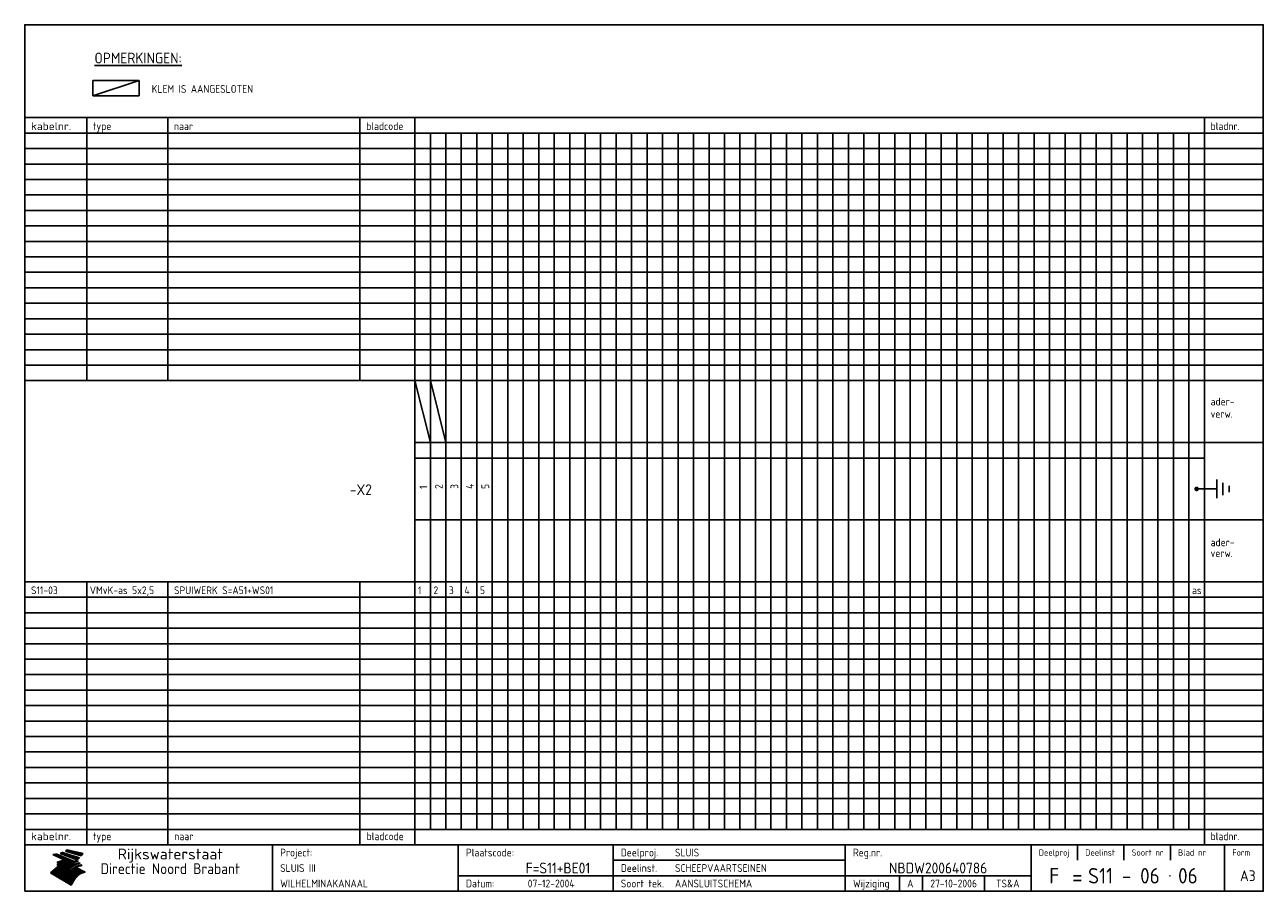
# Model space of a CAD drawing. Extents: x 10 to 410, y 10 to 290.
import ezdxf
from ezdxf.enums import TextEntityAlignment as Align

# ---------------------------------------------------------------- set-up
doc = ezdxf.new("R2010")
doc.units = 0
doc.header["$LTSCALE"] = 10
doc.header["$MEASUREMENT"] = 0
doc.layers.get('0').update_dxf_attribs({"linetype": 'CONTINUOUS'})
for name, color, linetype in [('0-25', 7, 'CONTINUOUS'), ('0-35', 2, 'CONTINUOUS'), ('0-50', 3, 'CONTINUOUS'), ('B-25', 7, 'CONTINUOUS'), ('B-35', 2, 'CONTINUOUS'), ('S-25', 7, 'CONTINUOUS')]:
    doc.layers.add(name, color=color, linetype=linetype)
doc.styles.add('ISO', font='iso.shx')
doc.styles.get("Standard").update_dxf_attribs({"font": 'iso.shx'})

# ---------------------------------------------------------------- blocks, each defined once
blk = doc.blocks.new('KADER-A3')
at = {"layer": '0-25'}
for p, q in [((410, 35), (10, 35)), ((410, 30), (10, 30)), ((350, 25), (350, 20)), ((365, 25), (365, 20)), ((380, 25), (380, 20)), ((200, 20), (275, 20)), ((150, 15), (335, 15)), ((292.5, 15), (292.5, 10)), ((300, 15), (300, 10)), ((320, 15), (320, 10))]:
    blk.add_line(p, q, dxfattribs=at)
at = {"layer": '0-25', "color": 7}
for p, q in [((19.1, 21.89), (25.12, 19)), ((19.1, 21.89), (25.12, 19)), ((19.17, 21.86), (20.7, 21.86)), ((19.29, 21.8), (20.83, 21.8)), ((19.4, 21.75), (20.96, 21.75)), ((19.52, 21.69), (21.09, 21.69)), ((19.64, 21.63), (21.22, 21.63)), ((19.74, 21.92), (20.56, 21.92)), ((19.75, 21.58), (21.36, 21.58)), ((19.87, 21.52), (21.49, 21.52)), ((19.99, 21.47), (21.62, 21.47)), ((20.11, 21.41), (21.75, 21.41)), ((20.22, 21.35), (21.88, 21.35)), ((20.25, 21.97), (20.43, 21.97)), ((20.34, 21.3), (22.02, 21.3)), ((20.38, 21.99), (26.02, 19.59)), ((20.38, 21.99), (26.02, 19.59)), ((20.46, 21.24), (22.15, 21.24)), ((20.57, 21.18), (22.28, 21.18)), ((20.69, 21.13), (22.41, 21.13)), ((20.81, 21.07), (22.55, 21.07)), ((20.92, 21.02), (22.68, 21.02)), ((21.04, 20.96), (22.81, 20.96)), ((21.16, 20.9), (22.94, 20.9)), ((21.27, 20.85), (23.07, 20.85)), ((21.39, 20.79), (23.21, 20.79)), ((21.47, 22.25), (26.83, 20.19)), ((21.47, 22.25), (26.83, 20.19)), ((21.49, 22.25), (23.07, 22.25)), ((21.51, 20.73), (23.34, 20.73)), ((21.6, 22.2), (23.25, 22.2)), ((21.63, 20.68), (23.47, 20.68)), ((21.65, 22.31), (22.89, 22.31)), ((21.74, 20.62), (23.6, 20.62)), ((21.75, 22.14), (23.42, 22.14)), ((21.8, 22.37), (22.71, 22.37)), ((21.86, 20.57), (23.73, 20.57)), ((21.9, 22.08), (23.6, 22.08)), ((21.94, 22.42), (22.53, 22.42)), ((21.98, 20.51), (23.87, 20.51)), ((22.04, 22.03), (23.78, 22.03)), ((22.06, 22.48), (22.36, 22.48)), ((22.09, 20.45), (24, 20.45)), ((22.18, 22.53), (27.65, 20.8)), ((22.18, 22.53), (27.65, 20.8)), ((22.19, 21.97), (23.96, 21.97)), ((22.21, 20.4), (24.13, 20.4)), ((22.33, 20.34), (24.26, 20.34)), ((22.34, 21.92), (24.13, 21.92)), ((22.37, 20), (23.08, 20)), ((22.44, 20.28), (24.4, 20.28)), ((22.48, 21.86), (24.31, 21.86)), ((22.49, 20.06), (23.04, 20.06)), ((22.56, 20.23), (24.53, 20.23)), ((22.61, 20.12), (22.93, 20.12)), ((22.63, 21.8), (24.49, 21.8)), ((22.68, 20.17), (24.66, 20.17)), ((22.71, 20.17), (22.82, 20.17)), ((23.11, 20.02), (22.77, 20.2)), ((23.11, 20.02), (22.77, 20.2)), ((22.78, 21.75), (24.67, 21.75)), ((22.79, 20.12), (24.79, 20.12)), ((22.91, 20.06), (24.92, 20.06)), ((22.92, 21.69), (24.85, 21.69)), ((23.03, 20), (25.06, 20)), ((23.07, 21.63), (25.02, 21.63)), ((23.14, 22.99), (28.22, 21.46)), ((23.14, 22.99), (28.22, 21.46)), ((23.15, 22.98), (25.33, 22.98)), ((23.22, 21.58), (25.2, 21.58)), ((23.23, 23.04), (25.09, 23.04)), ((23.32, 23.1), (24.84, 23.1)), ((23.34, 22.93), (25.57, 22.93)), ((23.36, 21.52), (25.38, 21.52)), ((23.4, 23.15), (24.6, 23.15)), ((23.49, 23.21), (24.36, 23.21)), ((23.51, 21.47), (25.56, 21.47)), ((23.52, 22.87), (25.81, 22.87)), ((23.57, 23.27), (24.12, 23.27)), ((23.64, 23.32), (23.87, 23.32)), ((23.66, 21.41), (25.74, 21.41)), ((23.7, 23.36), (28.82, 22.17)), ((23.7, 23.36), (28.82, 22.17)), ((23.71, 22.82), (26.06, 22.82)), ((23.8, 21.35), (25.91, 21.35)), ((23.9, 22.76), (26.3, 22.76)), ((23.95, 21.3), (26.09, 21.3)), ((24.09, 22.7), (26.54, 22.7)), ((24.09, 21.24), (26.27, 21.24)), ((24.24, 21.18), (26.45, 21.18)), ((24.27, 22.65), (26.78, 22.65)), ((24.39, 21.13), (26.62, 21.13)), ((24.46, 22.59), (27.03, 22.59)), ((24.53, 21.07), (26.8, 21.07)), ((24.65, 22.53), (27.27, 22.53)), ((24.68, 21.02), (26.98, 21.02)), ((24.83, 20.96), (27.16, 20.96)), ((24.84, 22.48), (27.51, 22.48)), ((24.97, 20.9), (27.34, 20.9)), ((25.02, 22.42), (27.75, 22.42)), ((25.12, 20.85), (27.51, 20.85)), ((25.21, 22.37), (28, 22.37)), ((25.27, 20.79), (27.63, 20.79)), ((25.4, 22.31), (28.24, 22.31)), ((25.41, 20.73), (27.57, 20.73)), ((25.56, 20.68), (27.51, 20.68)), ((25.58, 22.25), (28.48, 22.25)), ((25.71, 20.62), (27.44, 20.62)), ((25.77, 22.2), (28.72, 22.2)), ((25.85, 20.57), (27.37, 20.57)), ((25.96, 22.14), (28.79, 22.14)), ((26, 20.51), (27.29, 20.51)), ((26.15, 22.08), (28.75, 22.08)), ((26.15, 20.45), (27.22, 20.45)), ((26.29, 20.4), (27.14, 20.4)), ((26.33, 22.03), (28.71, 22.03)), ((26.44, 20.34), (27.06, 20.34)), ((26.52, 21.97), (28.66, 21.97)), ((26.59, 20.28), (26.97, 20.28)), ((26.71, 21.92), (28.62, 21.92)), ((26.73, 20.23), (26.89, 20.23)), ((26.9, 21.86), (28.57, 21.86)), ((27.08, 21.8), (28.52, 21.8)), ((27.27, 21.75), (28.48, 21.75)), ((27.46, 21.69), (28.43, 21.69)), ((27.65, 21.63), (28.38, 21.63)), ((27.83, 21.58), (28.33, 21.58)), ((28.02, 21.52), (28.28, 21.52)), ((28.21, 21.47), (28.22, 21.47)), ((20.58, 17.88), (18.3, 16)), ((20.58, 17.88), (18.3, 16)), ((24.94, 11.97), (18.3, 16)), ((24.94, 11.97), (18.3, 16)), ((18.31, 16.01), (20.96, 16.01)), ((18.38, 16.07), (21.46, 16.07)), ((18.45, 16.12), (21.88, 16.12)), ((18.52, 16.18), (22.15, 16.18)), ((18.59, 16.23), (22.38, 16.23)), ((18.65, 16.29), (22.58, 16.29)), ((18.72, 16.35), (22.75, 16.35)), ((18.79, 16.4), (22.91, 16.4)), ((18.86, 16.46), (20.6, 16.46)), ((18.93, 16.52), (20.6, 16.52)), ((18.99, 16.57), (20.6, 16.57)), ((19.06, 16.63), (20.6, 16.63)), ((19.13, 16.68), (20.6, 16.68)), ((19.2, 16.74), (20.6, 16.74)), ((19.27, 16.8), (20.6, 16.8)), ((19.33, 16.85), (21.07, 16.85)), ((19.4, 16.91), (21.55, 16.91)), ((19.47, 16.97), (21.88, 16.97)), ((19.54, 17.02), (22.13, 17.02)), ((19.61, 17.08), (22.34, 17.08)), ((19.67, 17.13), (20.6, 17.13)), ((19.74, 17.19), (20.6, 17.19)), ((19.81, 17.25), (20.6, 17.25)), ((19.88, 17.3), (20.6, 17.3)), ((19.95, 17.36), (20.6, 17.36)), ((20.01, 17.42), (20.6, 17.42)), ((20.08, 17.47), (20.93, 17.47)), ((20.15, 17.53), (21.26, 17.53)), ((20.22, 17.58), (21.51, 17.58)), ((20.29, 17.64), (21.72, 17.64)), ((20.35, 17.7), (21.9, 17.7)), ((20.42, 17.75), (22.07, 17.75)), ((20.49, 17.81), (22.22, 17.81)), ((20.56, 17.87), (22.36, 17.87)), ((20.6, 19.11), (20.58, 19.51)), ((20.6, 19.11), (20.58, 19.51)), ((20.58, 19.5), (22.09, 19.5)), ((20.58, 19.44), (21.95, 19.44)), ((20.59, 19.38), (21.79, 19.38)), ((20.59, 19.33), (21.62, 19.33)), ((20.59, 19.27), (21.42, 19.27)), ((20.6, 19.22), (21.2, 19.22)), ((20.6, 19.16), (20.93, 19.16)), ((20.6, 19.11), (20.69, 19.12)), ((20.6, 19.11), (20.69, 19.12)), ((20.6, 18.79), (20.77, 18.81)), ((20.6, 18.79), (20.77, 18.81)), ((20.6, 18.29), (20.6, 18.79)), ((20.6, 18.29), (20.6, 18.79)), ((20.6, 18.77), (22.46, 18.77)), ((20.6, 18.71), (22.33, 18.71)), ((20.6, 18.65), (22.19, 18.65)), ((20.6, 18.6), (22.04, 18.6)), ((20.6, 18.54), (21.87, 18.54)), ((20.6, 18.48), (21.68, 18.48)), ((20.6, 18.43), (21.46, 18.43)), ((20.6, 18.37), (21.21, 18.37)), ((20.6, 18.29), (20.88, 18.32)), ((20.6, 18.29), (20.88, 18.32)), ((20.6, 18.32), (20.87, 18.32)), ((20.6, 17.88), (20.86, 17.91)), ((20.6, 17.88), (20.86, 17.91)), ((20.6, 17.43), (20.97, 17.48)), ((20.6, 17.43), (20.97, 17.48)), ((20.6, 17.43), (20.6, 17.09)), ((20.6, 17.43), (20.6, 17.09)), ((20.6, 17.09), (21.26, 17.16)), ((20.6, 17.09), (21.26, 17.16)), ((20.6, 16.8), (21.37, 16.89)), ((20.6, 16.8), (21.37, 16.89)), ((20.6, 16.8), (20.6, 16.45)), ((20.6, 16.8), (20.6, 16.45)), ((20.6, 16.45), (21.56, 16.56)), ((20.6, 16.45), (21.56, 16.56)), ((20.6, 15.97), (21.67, 16.09)), ((20.6, 15.97), (21.67, 16.09)), ((20.7, 16.46), (23.06, 16.46)), ((20.9, 19.55), (22.23, 19.55)), ((20.9, 18.82), (22.59, 18.82)), ((20.98, 17.92), (22.5, 17.92)), ((21.02, 17.13), (22.53, 17.13)), ((21.19, 19.61), (22.35, 19.61)), ((21.2, 16.52), (23.2, 16.52)), ((21.32, 18.88), (22.71, 18.88)), ((21.32, 17.98), (22.62, 17.98)), ((21.42, 19.67), (22.47, 19.67)), ((21.47, 17.19), (22.7, 17.19)), ((21.59, 18.03), (22.74, 18.03)), ((21.61, 18.93), (22.82, 18.93)), ((21.62, 19.72), (22.59, 19.72)), ((21.72, 16.57), (23.32, 16.57)), ((21.77, 17.25), (22.85, 17.25)), ((21.8, 19.78), (22.69, 19.78)), ((21.8, 18.09), (22.85, 18.09)), ((21.84, 18.99), (22.92, 18.99)), ((21.96, 19.83), (22.79, 19.83)), ((21.99, 18.15), (22.95, 18.15)), ((22.01, 17.3), (22.99, 17.3)), ((22.03, 19.05), (23.03, 19.05)), ((22.1, 16.63), (23.44, 16.63)), ((22.11, 19.89), (22.89, 19.89)), ((22.16, 18.2), (23.05, 18.2)), ((22.21, 19.1), (23.12, 19.1)), ((22.21, 17.36), (23.12, 17.36)), ((22.24, 19.95), (22.99, 19.95)), ((22.31, 18.26), (23.15, 18.26)), ((22.36, 19.16), (23.22, 19.16)), ((22.38, 16.68), (23.56, 16.68)), ((22.39, 17.42), (23.24, 17.42)), ((22.45, 18.32), (23.24, 18.32)), ((22.51, 19.22), (23.3, 19.22)), ((22.56, 17.47), (23.36, 17.47)), ((22.59, 18.37), (23.33, 18.37)), ((22.6, 16.74), (23.66, 16.74)), ((22.64, 19.27), (23.39, 19.27)), ((22.71, 18.43), (23.42, 18.43)), ((22.71, 17.53), (23.47, 17.53)), ((22.77, 19.33), (23.47, 19.33)), ((22.79, 16.8), (23.77, 16.8)), ((22.83, 18.48), (23.5, 18.48)), ((22.84, 17.58), (23.57, 17.58)), ((22.89, 19.38), (23.55, 19.38)), ((22.94, 18.54), (23.58, 18.54)), ((22.96, 16.85), (23.86, 16.85)), ((22.97, 17.64), (23.67, 17.64)), ((23, 19.44), (23.63, 19.44)), ((23.04, 18.6), (23.66, 18.6)), ((23.1, 19.5), (23.72, 19.5)), ((23.1, 17.7), (23.77, 17.7)), ((23.12, 16.91), (23.96, 16.91)), ((23.14, 18.65), (23.74, 18.65)), ((23.15, 19.95), (25.19, 19.95)), ((23.21, 19.55), (23.8, 19.55)), ((23.21, 17.75), (23.86, 17.75)), ((23.21, 16.01), (28.9, 16.01)), ((23.24, 18.71), (23.82, 18.71)), ((23.26, 19.89), (25.32, 19.89)), ((23.26, 16.97), (24.05, 16.97)), ((23.3, 19.61), (23.88, 19.61)), ((23.32, 17.81), (23.95, 17.81)), ((23.33, 18.77), (23.91, 18.77)), ((23.37, 16.07), (29.08, 16.07)), ((23.38, 19.83), (25.45, 19.83)), ((23.39, 19.67), (23.81, 19.67)), ((23.39, 17.02), (24.14, 17.02)), ((23.42, 18.82), (23.99, 18.82)), ((23.42, 17.87), (24.03, 17.87)), ((23.45, 19.7), (23.58, 19.79)), ((23.45, 19.7), (23.58, 19.79)), ((23.48, 19.72), (23.7, 19.72)), ((23.5, 19.78), (25.58, 19.78)), ((23.51, 18.88), (24.07, 18.88)), ((23.51, 16.12), (29.27, 16.12)), ((23.52, 17.92), (24.11, 17.92)), ((23.52, 17.08), (24.22, 17.08)), ((23.54, 18.9), (24.3, 19.42)), ((23.54, 18.9), (24.3, 19.42)), ((23.56, 19.78), (23.59, 19.78)), ((23.56, 19.39), (23.9, 19.62)), ((23.56, 19.39), (23.9, 19.62)), ((23.58, 19.79), (23.9, 19.62)), ((23.58, 19.79), (23.9, 19.62)), ((23.59, 18.93), (24.15, 18.93)), ((23.61, 19.72), (25.72, 19.72)), ((23.62, 17.98), (24.2, 17.98)), ((23.63, 17.13), (24.3, 17.13)), ((23.65, 18.59), (24.62, 19.25)), ((23.65, 18.59), (24.62, 19.25)), ((29.41, 16.17), (23.65, 16.17)), ((23.67, 18.99), (24.23, 18.99)), ((23.71, 18.03), (24.28, 18.03)), ((23.73, 19.67), (25.85, 19.67)), ((23.75, 19.05), (24.32, 19.05)), ((23.75, 17.19), (24.38, 17.19)), ((23.77, 16.23), (29.47, 16.23)), ((23.79, 18.09), (24.36, 18.09)), ((23.83, 19.1), (24.4, 19.1)), ((23.85, 19.61), (25.98, 19.61)), ((23.85, 17.25), (24.46, 17.25)), ((23.88, 18.15), (24.44, 18.15)), ((23.89, 16.29), (29.36, 16.29)), ((23.92, 19.16), (24.48, 19.16)), ((23.94, 18.19), (25.23, 19.07)), ((23.94, 18.19), (25.23, 19.07)), ((23.95, 17.3), (24.55, 17.3)), ((23.96, 19.55), (25.96, 19.55)), ((23.96, 18.2), (24.53, 18.2)), ((24, 19.22), (24.56, 19.22)), ((24, 16.35), (29.24, 16.35)), ((24.04, 18.26), (24.61, 18.26)), ((24.05, 17.36), (24.63, 17.36)), ((24.06, 17.88), (25.34, 18.76)), ((24.06, 17.88), (25.34, 18.76)), ((24.08, 19.5), (25.88, 19.5)), ((24.08, 19.27), (24.58, 19.27)), ((24.11, 16.4), (29.13, 16.4)), ((24.13, 18.32), (24.69, 18.32)), ((24.14, 17.42), (24.71, 17.42)), ((24.16, 19.33), (24.47, 19.33)), ((24.2, 19.44), (25.79, 19.44)), ((24.21, 18.37), (24.77, 18.37)), ((24.21, 16.46), (29.02, 16.46)), ((24.23, 17.47), (24.79, 17.47)), ((24.24, 17.48), (25.52, 18.36)), ((24.24, 17.48), (25.52, 18.36)), ((24.25, 19.38), (24.36, 19.38)), ((24.29, 18.43), (24.85, 18.43)), ((24.3, 19.42), (24.62, 19.25)), ((24.3, 19.42), (24.62, 19.25)), ((24.31, 19.38), (25.71, 19.38)), ((24.31, 17.53), (24.87, 17.53)), ((24.31, 16.52), (28.91, 16.52)), ((24.35, 17.17), (25.64, 18.05)), ((24.35, 17.17), (25.64, 18.05)), ((24.37, 18.48), (24.94, 18.48)), ((24.39, 17.58), (24.96, 17.58)), ((24.4, 16.57), (28.79, 16.57)), ((24.43, 19.33), (25.62, 19.33)), ((24.45, 18.54), (25.02, 18.54)), ((24.47, 17.64), (25.04, 17.64)), ((24.49, 16.63), (28.68, 16.63)), ((24.54, 18.6), (25.1, 18.6)), ((24.55, 19.27), (25.54, 19.27)), ((24.56, 17.7), (25.12, 17.7)), ((24.57, 16.68), (28.57, 16.68)), ((24.62, 18.65), (25.18, 18.65)), ((24.63, 16.72), (25.91, 17.6)), ((24.63, 16.72), (25.91, 17.6)), ((24.64, 17.75), (25.2, 17.75)), ((24.66, 16.74), (28.45, 16.74)), ((24.67, 19.22), (25.45, 19.22)), ((24.7, 18.71), (25.27, 18.71)), ((24.72, 17.81), (25.29, 17.81)), ((24.74, 16.8), (28.34, 16.8)), ((24.78, 19.16), (25.37, 19.16)), ((24.78, 18.77), (25.34, 18.77)), ((24.8, 17.87), (25.37, 17.87)), ((24.82, 16.85), (28.23, 16.85)), ((24.87, 18.82), (25.4, 18.82)), ((24.89, 17.92), (25.45, 17.92)), ((24.9, 19.1), (25.28, 19.1)), ((24.9, 16.91), (28.11, 16.91)), ((24.95, 18.88), (25.45, 18.88)), ((24.97, 17.98), (25.53, 17.98)), ((24.99, 16.97), (28, 16.97)), ((25.02, 19.05), (25.2, 19.05)), ((25.03, 18.93), (25.51, 18.93)), ((25.05, 18.03), (25.61, 18.03)), ((25.07, 17.02), (27.89, 17.02)), ((25.11, 18.99), (25.57, 18.99)), ((26.02, 19.59), (25.12, 19)), ((26.02, 19.59), (25.12, 19)), ((25.13, 18.09), (25.68, 18.09)), ((25.15, 17.08), (27.77, 17.08)), ((25.19, 19.05), (25.63, 19.05)), ((25.21, 18.15), (25.75, 18.15)), ((25.23, 17.13), (27.66, 17.13)), ((25.26, 19.1), (25.7, 19.1)), ((25.3, 18.2), (25.82, 18.2)), ((25.31, 17.19), (27.55, 17.19)), ((25.33, 19.16), (25.77, 19.16)), ((25.38, 18.26), (25.89, 18.26)), ((25.39, 19.22), (25.85, 19.22)), ((25.4, 17.25), (27.43, 17.25)), ((25.46, 18.32), (25.97, 18.32)), ((25.47, 19.27), (25.93, 19.27)), ((25.48, 17.3), (27.32, 17.3)), ((25.54, 19.33), (26.03, 19.33)), ((25.54, 18.37), (26.06, 18.37)), ((25.56, 17.36), (27.21, 17.36)), ((25.62, 18.43), (26.14, 18.43)), ((25.63, 19.38), (26.13, 19.38)), ((25.64, 17.42), (27.1, 17.42)), ((25.7, 18.48), (26.24, 18.48)), ((25.72, 19.44), (26.24, 19.44)), ((25.73, 17.47), (26.98, 17.47)), ((25.79, 18.54), (26.34, 18.54)), ((25.81, 17.53), (26.87, 17.53)), ((25.82, 19.5), (26.36, 19.5)), ((25.89, 18.6), (26.46, 18.6)), ((25.89, 17.58), (26.76, 17.58)), ((25.93, 19.55), (26.53, 19.55)), ((25.96, 17.64), (26.64, 17.64)), ((25.99, 18.65), (26.58, 18.65)), ((26.04, 17.7), (26.59, 17.7)), ((26.06, 19.61), (26.85, 19.61)), ((26.1, 18.71), (26.72, 18.71)), ((26.12, 17.75), (26.67, 17.75)), ((26.2, 17.81), (26.76, 17.81)), ((26.21, 19.67), (27.23, 19.67)), ((26.23, 18.77), (26.89, 18.77)), ((26.29, 17.87), (26.86, 17.87)), ((26.37, 18.82), (27.09, 18.82)), ((26.39, 17.92), (26.97, 17.92)), ((26.44, 19.72), (27.18, 19.72)), ((26.49, 17.98), (27.09, 17.98)), ((26.53, 18.88), (27.34, 18.88)), ((26.56, 17.68), (29.54, 16.2)), ((26.56, 17.68), (29.54, 16.2)), ((26.6, 18.03), (27.22, 18.03)), ((26.72, 18.09), (27.38, 18.09)), ((26.73, 18.93), (27.66, 18.93)), ((26.85, 18.15), (27.56, 18.15)), ((26.99, 18.99), (27.9, 18.99)), ((27, 18.2), (27.8, 18.2)), ((27.13, 19.78), (27.25, 19.64)), ((27.13, 19.78), (27.25, 19.64)), ((27.18, 18.26), (28.13, 18.26)), ((27.26, 19.05), (27.84, 19.05)), ((27.39, 18.32), (28.47, 18.32)), ((27.7, 18.37), (28.49, 18.37)), ((27.78, 19.1), (27.93, 18.96)), ((27.78, 19.1), (27.93, 18.96)), ((28, 18.43), (28.44, 18.43)), ((28.29, 15.83), (29.54, 16.2)), ((28.29, 15.83), (29.54, 16.2)), ((28.39, 18.48), (28.54, 18.32)), ((28.39, 18.48), (28.54, 18.32)), ((29.54, 16.2), (29.45, 16.17)), ((29.54, 16.2), (29.45, 16.17)), ((29.46, 16.18), (29.47, 16.18)), ((18.38, 15.95), (20.6, 15.95)), ((18.47, 15.9), (20.6, 15.9)), ((18.57, 15.84), (20.6, 15.84)), ((18.66, 15.78), (20.6, 15.78)), ((18.75, 15.73), (20.6, 15.73)), ((18.85, 15.67), (20.6, 15.67)), ((18.94, 15.62), (20.6, 15.62)), ((19.03, 15.56), (27.83, 15.56)), ((19.12, 15.5), (27.75, 15.5)), ((19.22, 15.45), (27.66, 15.45)), ((19.31, 15.39), (27.58, 15.39)), ((19.4, 15.33), (27.5, 15.33)), ((19.49, 15.28), (27.43, 15.28)), ((19.59, 15.22), (27.36, 15.22)), ((19.68, 15.17), (27.29, 15.17)), ((19.77, 15.11), (27.22, 15.11)), ((19.86, 15.05), (27.15, 15.05)), ((19.96, 15), (27.09, 15)), ((20.05, 14.94), (27.02, 14.94)), ((20.14, 14.88), (26.96, 14.88)), ((20.24, 14.83), (26.9, 14.83)), ((20.33, 14.77), (26.84, 14.77)), ((20.42, 14.72), (26.79, 14.72)), ((20.51, 14.66), (26.73, 14.66)), ((20.6, 15.97), (20.6, 15.58)), ((20.6, 15.97), (20.6, 15.58)), ((20.6, 15.58), (21.95, 15.73)), ((20.6, 15.58), (21.95, 15.73)), ((20.61, 14.6), (26.68, 14.6)), ((20.7, 14.55), (26.62, 14.55)), ((20.79, 14.49), (26.57, 14.49)), ((20.88, 14.43), (26.52, 14.43)), ((20.94, 15.62), (27.92, 15.62)), ((20.98, 14.38), (26.47, 14.38)), ((21.07, 14.32), (26.42, 14.32)), ((21.16, 14.27), (26.38, 14.27)), ((21.25, 14.21), (26.33, 14.21)), ((21.35, 14.15), (26.29, 14.15)), ((21.44, 14.1), (26.24, 14.1)), ((21.45, 15.67), (28.01, 15.67)), ((21.53, 14.04), (26.2, 14.04)), ((21.63, 13.98), (26.16, 13.98)), ((21.72, 13.93), (26.12, 13.93)), ((21.81, 13.87), (26.08, 13.87)), ((21.9, 13.82), (26.04, 13.82)), ((21.96, 15.73), (28.11, 15.73)), ((22, 13.76), (26, 13.76)), ((22.09, 13.7), (25.96, 13.7)), ((22.18, 13.65), (25.93, 13.65)), ((22.27, 13.59), (25.89, 13.59)), ((22.34, 15.78), (28.21, 15.78)), ((22.37, 13.53), (25.86, 13.53)), ((22.46, 13.48), (25.82, 13.48)), ((22.55, 13.42), (25.79, 13.42)), ((22.62, 15.84), (28.33, 15.84)), ((22.65, 13.37), (25.76, 13.37)), ((22.74, 13.31), (25.73, 13.31)), ((22.83, 13.25), (25.69, 13.25)), ((22.84, 15.9), (28.52, 15.9)), ((22.92, 13.2), (25.66, 13.2)), ((23.02, 13.14), (25.63, 13.14)), ((23.04, 15.95), (28.71, 15.95)), ((23.11, 13.08), (25.59, 13.08)), ((23.2, 13.03), (25.56, 13.03)), ((23.29, 12.97), (25.53, 12.97)), ((23.39, 12.92), (25.5, 12.92)), ((23.48, 12.86), (25.46, 12.86)), ((23.57, 12.8), (25.43, 12.8)), ((23.66, 12.75), (25.4, 12.75)), ((23.76, 12.69), (25.36, 12.69)), ((23.85, 12.63), (25.33, 12.63)), ((23.94, 12.58), (25.3, 12.58)), ((24.04, 12.52), (25.26, 12.52)), ((24.13, 12.47), (25.23, 12.47)), ((24.22, 12.41), (25.2, 12.41)), ((24.31, 12.35), (25.17, 12.35)), ((24.41, 12.3), (25.13, 12.3)), ((24.5, 12.24), (25.1, 12.24)), ((24.59, 12.18), (25.07, 12.18)), ((24.68, 12.13), (25.03, 12.13)), ((24.78, 12.07), (25, 12.07)), ((24.87, 12.02), (24.97, 12.02)), ((24.94, 11.97), (25.81, 13.45)), ((24.94, 11.97), (25.81, 13.45))]:
    blk.add_line(p, q, dxfattribs=at)
for centre, radius, start, end in [((19.15, 29.7), 7.8, 269.6055, 279.0886), ((19.15, 29.7), 7.8, 269.6055, 279.0886), ((19.93, 25.38), 5.91, 276.3402, 298.7463), ((19.93, 25.38), 5.91, 276.3402, 298.7463), ((19.84, 25.09), 6.03, 278.129, 302.868), ((19.84, 25.09), 6.03, 278.129, 302.868), ((19.84, 27.26), 5.27, 288.0217, 296.3084), ((19.84, 27.26), 5.27, 288.0217, 296.3084), ((20.49, 27.56), 5.28, 300.0654, 307.393), ((20.49, 27.56), 5.28, 300.0654, 307.393), ((24.11, 24.7), 5.26, 301.1147, 312.2814), ((24.11, 24.7), 5.26, 301.1147, 312.2814), ((21.95, 27.32), 8.59, 316.9248, 323.1399), ((21.95, 27.32), 8.59, 316.9248, 323.1399), ((20.21, 23.78), 5.91, 273.6149, 304.3803), ((20.21, 23.78), 5.91, 273.6149, 304.3803), ((20.35, 24.56), 5.76, 274.164, 302.5474), ((20.35, 24.56), 5.76, 274.164, 302.5474), ((20.05, 24.28), 6.02, 277.9472, 305.7139), ((20.05, 24.28), 6.02, 277.9472, 305.7139), ((20.04, 23.49), 6.09, 278.8115, 306.4242), ((20.04, 23.49), 6.09, 278.8115, 306.4242), ((20.53, 23.07), 5.96, 277.0519, 304.973), ((20.53, 23.07), 5.96, 277.0519, 304.973), ((20.72, 22.76), 5.91, 276.3402, 304.3803), ((20.72, 22.76), 5.91, 276.3402, 304.3803), ((21.06, 22.34), 5.81, 274.9043, 303.1745), ((21.06, 22.34), 5.81, 274.9043, 303.1745), ((20.82, 22.06), 6.04, 278.1111, 305.8489), ((20.82, 22.06), 6.04, 278.1111, 305.8489), ((21.3, 21.6), 5.91, 276.3402, 304.3803), ((21.3, 21.6), 5.91, 276.3402, 304.3803), ((27.05, 17.17), 2.63, 107.4286, 133.7799), ((27.05, 17.17), 2.63, 107.4286, 133.7799), ((27.45, 16.91), 2.81, 110.4143, 138.7411), ((27.45, 16.91), 2.81, 110.4143, 138.7411), ((27.57, 15.64), 3.4, 98.1566, 126.9045), ((27.57, 15.64), 3.4, 98.1566, 126.9045), ((27.91, 15.54), 3.39, 100.5835, 132.088), ((27.91, 15.54), 3.39, 100.5835, 132.088), ((28.21, 14.74), 3.67, 95.7581, 128.7216), ((28.21, 14.74), 3.67, 95.7581, 128.7216), ((27.01, 16.84), 2.93, 87.7348, 104.8316), ((27.01, 16.84), 2.93, 87.7348, 104.8316), ((27.37, 15.71), 3.93, 91.7838, 103.2817), ((27.37, 15.71), 3.93, 91.7838, 103.2817), ((28.4, 15.05), 3.21, 96.3886, 125.0052), ((28.4, 15.05), 3.21, 96.3886, 125.0052), ((27.82, 16.31), 2.8, 90.634, 105.1984), ((27.82, 16.31), 2.8, 90.634, 105.1984), ((28.19, 15.04), 3.93, 93.8342, 103.2817), ((28.19, 15.04), 3.93, 93.8342, 103.2817), ((28.58, 15.69), 2.8, 93.8141, 105.1984), ((28.58, 15.69), 2.8, 93.8141, 105.1984), ((28.95, 14.41), 3.93, 96.0135, 103.2817), ((28.95, 14.41), 3.93, 96.0135, 103.2817), ((31.24, 10.26), 6.3, 117.9568, 149.6251), ((31.24, 10.26), 6.3, 117.9568, 149.6251)]:
    blk.add_arc(centre, radius, start, end, dxfattribs=at)
at = {"layer": '0-35'}
for p, q in [((90, 25), (90, 10)), ((150, 25), (150, 10)), ((200, 25), (200, 10)), ((275, 25), (275, 10)), ((335, 25), (335, 10)), ((397.5, 25), (397.5, 10))]:
    blk.add_line(p, q, dxfattribs=at)
at = {"layer": '0-50'}
for p, q in [((10, 25), (410, 25)), ((348.75, 15), (351.25, 15)), ((348.75, 13.5), (351.25, 13.5))]:
    blk.add_line(p, q, dxfattribs=at)
blk.add_lwpolyline([(10, 10), (410, 10), (410, 290), (10, 290)], close=True, dxfattribs=at)
at = {"layer": '0-50', "const_width": 0.25}
blk.add_lwpolyline([(379.75, 15, 1), (380, 15, 1)], format="xyb", close=True, dxfattribs=at)
at = {"layer": '0-25', "style": 'ISO'}
for s, height, p in [('Project:', 2.5, (92.5, 22.5)), ('Plaatscode:', 2.5, (152.5, 22.5)), ('Deelproj.', 2.5, (202.5, 22.5)), ('Reg.nr.', 2.5, (277.5, 22.5)), ('Deelproj', 2, (337.5, 22.5)), ('Deelinst', 2, (352.5, 22.5)), ('Soort nr', 2, (367.5, 22.5)), ('Blad nr', 2, (382.5, 22.5)), ('Form', 2, (400, 22.5)), ('Deelinst.', 2.5, (202.5, 17.5)), ('Datum:', 2.5, (152.5, 12.5)), ('Soort tek.', 2.5, (202.5, 12.5)), ('Wijziging', 2.5, (277.5, 12.5))]:
    blk.add_text(s, height=height, dxfattribs=at).set_placement(p, align=Align.MIDDLE_LEFT)
for tag, p in [('N', (220, 22.5)), ('B', (92.5, 17.5)), ('P', (220, 17.5)), ('C', (92.5, 12.5)), ('U', (220, 12.5)), ('REV', (295, 12.5))]:
    blk.add_attdef(tag, text='', height=2.5, dxfattribs=at).set_placement(p, align=Align.MIDDLE_LEFT)
for tag, p in [('W', (180, 12.5)), ('Z', (310, 12.5)), ('Y', (327.5, 12.5))]:
    blk.add_attdef(tag, text='', height=2.5, dxfattribs=at).set_placement(p, align=Align.MIDDLE)
at = {"layer": '0-35', "style": 'ISO', "width": 1.00614}
blk.add_text('Rijkswaterstaat', height=3.5, dxfattribs=at).set_placement((40, 20.28), (74, 20.28), align=Align.FIT)
at = {"layer": '0-35', "color": 2, "style": 'ISO', "width": 0.948867}
blk.add_text('Directie Noord Brabant', height=3.5, dxfattribs=at).set_placement((34.5, 15.53), (79.5, 15.53), align=Align.FIT)
at = {"layer": '0-35', "style": 'ISO'}
for tag, p in [('X', (178.5, 17.5)), ('FORM', (402.5, 15))]:
    blk.add_attdef(tag, text='', height=3.5, dxfattribs=at).set_placement(p, align=Align.MIDDLE_LEFT)
blk.add_attdef('RNR', text='', height=3.5, dxfattribs=at).set_placement((305, 17.5), align=Align.MIDDLE)
at = {"layer": '0-50', "style": 'ISO'}
for tag, p in [('M', (342.5, 15)), ('O', (365, 15))]:
    blk.add_attdef(tag, text='', height=5, dxfattribs=at).set_placement(p, align=Align.MIDDLE)
blk.add_attdef('Q', text='', height=5, dxfattribs=at).set_placement((382.5, 15), align=Align.MIDDLE_LEFT)

msp = doc.modelspace()

# ---------------------------------------------------------------- linework, layer by layer
at = {"layer": '0-25'}
for p, q in [((10, 260), (410, 260)), ((10, 255), (410, 255)), ((141, 255), (141, 175)), ((146, 255), (146, 175)), ((151, 255), (151, 175)), ((156, 255), (156, 175)), ((161, 255), (161, 30)), ((166, 255), (166, 175)), ((171, 255), (171, 175)), ((176, 255), (176, 175)), ((181, 255), (181, 175)), ((186, 255), (186, 30)), ((191, 255), (191, 175)), ((196, 255), (196, 175)), ((201, 255), (201, 175)), ((206, 255), (206, 175)), ((211, 255), (211, 30)), ((216, 255), (216, 175)), ((221, 255), (221, 175)), ((226, 255), (226, 175)), ((231, 255), (231, 175)), ((236, 255), (236, 30)), ((241, 255), (241, 175)), ((246, 255), (246, 175)), ((251, 255), (251, 175)), ((256, 255), (256, 175)), ((261, 255), (261, 30)), ((266, 255), (266, 175)), ((271, 255), (271, 175)), ((276, 255), (276, 175)), ((281, 255), (281, 175)), ((286, 255), (286, 30)), ((291, 255), (291, 175)), ((296, 255), (296, 175)), ((301, 255), (301, 175)), ((306, 255), (306, 175)), ((311, 255), (311, 30)), ((316, 255), (316, 175)), ((321, 255), (321, 175)), ((326, 255), (326, 175)), ((331, 255), (331, 175)), ((336, 255), (336, 30)), ((341, 255), (341, 175)), ((346, 255), (346, 175)), ((351, 255), (351, 175)), ((356, 255), (356, 175)), ((361, 255), (361, 30)), ((366, 255), (366, 175)), ((371, 255), (371, 175)), ((376, 255), (376, 175)), ((381, 255), (381, 175)), ((386, 255), (386, 30)), ((10, 250), (410, 250)), ((10, 245), (410, 245)), ((10, 240), (410, 240)), ((10, 235), (410, 235)), ((10, 230), (410, 230)), ((10, 225), (410, 225)), ((10, 220), (410, 220)), ((10, 215), (410, 215)), ((10, 210), (410, 210)), ((10, 205), (410, 205)), ((10, 200), (410, 200)), ((10, 195), (410, 195)), ((10, 190), (410, 190)), ((10, 185), (410, 185)), ((10, 180), (410, 180)), ((10, 175), (410, 175)), ((141, 175), (141, 110)), ((146, 175), (146, 110)), ((151, 175), (151, 110)), ((156, 175), (156, 110)), ((166, 175), (166, 110)), ((171, 175), (171, 110)), ((176, 175), (176, 110)), ((181, 175), (181, 110)), ((191, 175), (191, 110)), ((196, 175), (196, 110)), ((201, 175), (201, 110)), ((206, 175), (206, 110)), ((216, 175), (216, 110)), ((221, 175), (221, 110)), ((226, 175), (226, 110)), ((231, 175), (231, 110)), ((241, 175), (241, 110)), ((246, 175), (246, 110)), ((251, 175), (251, 110)), ((256, 175), (256, 110)), ((266, 175), (266, 110)), ((271, 175), (271, 110)), ((276, 175), (276, 110)), ((281, 175), (281, 110)), ((291, 175), (291, 110)), ((296, 175), (296, 110)), ((301, 175), (301, 110)), ((306, 175), (306, 110)), ((316, 175), (316, 110)), ((321, 175), (321, 110)), ((326, 175), (326, 110)), ((331, 175), (331, 110)), ((341, 175), (341, 110)), ((346, 175), (346, 110)), ((351, 175), (351, 110)), ((356, 175), (356, 110)), ((366, 175), (366, 110)), ((371, 175), (371, 110)), ((376, 175), (376, 110)), ((381, 175), (381, 110)), ((389, 140), (395, 140)), ((395, 143), (395, 137)), ((397, 142), (397, 138)), ((399, 141), (399, 139)), ((10, 110), (410, 110)), ((141, 110), (141, 30)), ((146, 110), (146, 30)), ((151, 110), (151, 30)), ((156, 110), (156, 30)), ((166, 110), (166, 30)), ((171, 110), (171, 30)), ((176, 110), (176, 30)), ((181, 110), (181, 30)), ((191, 110), (191, 30)), ((196, 110), (196, 30)), ((201, 110), (201, 30)), ((206, 110), (206, 30)), ((216, 110), (216, 30)), ((221, 110), (221, 30)), ((226, 110), (226, 30)), ((231, 110), (231, 30)), ((241, 110), (241, 30)), ((246, 110), (246, 30)), ((251, 110), (251, 30)), ((256, 110), (256, 30)), ((266, 110), (266, 30)), ((271, 110), (271, 30)), ((276, 110), (276, 30)), ((281, 110), (281, 30)), ((291, 110), (291, 30)), ((296, 110), (296, 30)), ((301, 110), (301, 30)), ((306, 110), (306, 30)), ((316, 110), (316, 30)), ((321, 110), (321, 30)), ((326, 110), (326, 30)), ((331, 110), (331, 30)), ((341, 110), (341, 30)), ((346, 110), (346, 30)), ((351, 110), (351, 30)), ((356, 110), (356, 30)), ((366, 110), (366, 30)), ((371, 110), (371, 30)), ((376, 110), (376, 30)), ((381, 110), (381, 30)), ((10, 105), (410, 105)), ((10, 100), (410, 100)), ((10, 95), (410, 95)), ((10, 90), (410, 90)), ((10, 85), (410, 85)), ((10, 80), (410, 80)), ((10, 75), (410, 75)), ((10, 70), (410, 70)), ((10, 65), (410, 65)), ((10, 60), (410, 60)), ((10, 55), (410, 55)), ((10, 50), (410, 50)), ((10, 45), (410, 45)), ((10, 40), (410, 40)), ((10, 35), (410, 35)), ((10, 30), (410, 30)), ((10, 30), (410, 30))]:
    msp.add_line(p, q, dxfattribs=at)
at = {"layer": '0-25', "const_width": 0.75}
msp.add_lwpolyline([(388.12, 140, 1), (388.88, 140, 1)], format="xyb", close=True, dxfattribs=at)
at = {"layer": '0-35'}
for p, q in [((32, 272), (32, 267)), ((47, 272), (32, 272)), ((32, 267), (47, 272)), ((47, 267), (47, 272)), ((32, 267), (47, 267)), ((30, 260), (30, 175)), ((56.21, 260), (56.21, 175)), ((118.27, 260), (118.27, 175)), ((136, 260), (136, 25)), ((391, 260), (391, 25)), ((136, 155), (410, 155)), ((136, 130), (410, 130)), ((30, 110), (30, 25)), ((56.21, 110), (56.21, 25)), ((118.27, 110), (118.27, 25))]:
    msp.add_line(p, q, dxfattribs=at)
at = {"layer": 'S-25'}
for p, q in [((141, 155), (136, 175)), ((146, 155), (141, 175)), ((136, 150), (391, 150))]:
    msp.add_line(p, q, dxfattribs=at)

# ---------------------------------------------------------------- block references
ref = msp.add_blockref('KADER-A3', (0, 0))
ref.add_attrib('B', 'SLUIS III', dxfattribs={"layer": '0-25', "height": 2.5, "style": 'ISO'}).set_placement((92.5, 17.5), align=Align.MIDDLE_LEFT)
ref.add_attrib('C', 'WILHELMINAKANAAL', dxfattribs={"layer": '0-25', "height": 2.5, "style": 'ISO'}).set_placement((92.5, 12.5), align=Align.MIDDLE_LEFT)
ref.add_attrib('N', 'SLUIS', dxfattribs={"layer": '0-25', "height": 2.5, "style": 'ISO'}).set_placement((220, 22.5), align=Align.MIDDLE_LEFT)
ref.add_attrib('P', 'SCHEEPVAARTSEINEN', dxfattribs={"layer": '0-25', "height": 2.5, "style": 'ISO'}).set_placement((220, 17.5), align=Align.MIDDLE_LEFT)
ref.add_attrib('U', 'AANSLUITSCHEMA', dxfattribs={"layer": '0-25', "height": 2.5, "style": 'ISO'}).set_placement((220, 12.5), align=Align.MIDDLE_LEFT)
ref.add_attrib('M', 'F', dxfattribs={"layer": '0-50', "height": 5, "style": 'ISO'}).set_placement((342.5, 15), align=Align.MIDDLE)
ref.add_attrib('O', 'S11 - 06', dxfattribs={"layer": '0-50', "height": 5, "style": 'ISO'}).set_placement((365, 15), align=Align.MIDDLE)
ref.add_attrib('Q', '06', dxfattribs={"layer": '0-50', "height": 5, "style": 'ISO'}).set_placement((382.5, 15), align=Align.MIDDLE_LEFT)
ref.add_attrib('X', 'F=S11+BE01', dxfattribs={"layer": '0-35', "height": 3.5, "style": 'ISO'}).set_placement((171.81, 17.5), align=Align.MIDDLE_LEFT)
ref.add_attrib('RNR', 'NBDW200640786', dxfattribs={"layer": '0-35', "height": 3.5, "style": 'ISO'}).set_placement((305, 17.5), align=Align.MIDDLE)
ref.add_attrib('W', '07-12-2004', dxfattribs={"layer": '0-25', "height": 2.5, "style": 'ISO'}).set_placement((180, 12.5), align=Align.MIDDLE)
ref.add_attrib('FORM', 'A3', dxfattribs={"layer": '0-35', "height": 3.5, "style": 'ISO'}).set_placement((402.5, 15), align=Align.MIDDLE_LEFT)
ref.add_attrib('REV', 'A', dxfattribs={"layer": '0-25', "height": 2.5, "style": 'ISO'}).set_placement((295, 12.5), align=Align.MIDDLE_LEFT)
ref.add_attrib('Z', '27-10-2006', dxfattribs={"layer": '0-25', "height": 2.5, "style": 'ISO'}).set_placement((310, 12.5), align=Align.MIDDLE)
ref.add_attrib('Y', 'TS&A', dxfattribs={"layer": '0-25', "height": 2.5, "style": 'ISO'}).set_placement((327.5, 12.5), align=Align.MIDDLE)

# ---------------------------------------------------------------- texts
at = {"layer": 'B-25'}
for s, p in [('KLEM IS AANGESLOTEN', (51, 268)), ('S11-03', (12, 106)), ('VMvK-as 5x2,5', (31, 106)), ('SPUIWERK S=A51+WS01', (58.21, 106)), ('1', (137, 106)), ('2', (142, 106)), ('3', (147, 106)), ('4', (152, 106)), ('5', (157, 106)), ('as', (387, 106)), ('.', (387, 106))]:
    msp.add_text(s, height=2.5, dxfattribs=at).set_placement(p)
at = {"layer": 'B-25', "style": 'ISO', "width": 1.11828}
for p, p2 in [((12, 256), (25, 256)), ((12, 26.5), (25, 26.5))]:
    msp.add_text('kabelnr.', height=2.5, dxfattribs=at).set_placement(p, p2, align=Align.FIT)
at = {"layer": 'B-25', "style": 'ISO'}
for s, p in [('type', (32, 256)), ('naar', (58.21, 256)), ('bladcode', (120.27, 256)), ('bladnr.', (393, 256)), ('ader-', (393, 167)), ('verw.', (393, 163)), ('ader-', (393, 121.5)), ('verw.', (393, 118)), ('type', (32, 26.5)), ('naar', (58.32, 26.5)), ('bladcode', (120.4, 26.5)), ('bladnr.', (393, 26.5))]:
    msp.add_text(s, height=2.5, dxfattribs=at).set_placement(p)
at = {"layer": 'B-25'}
for s, p in [('1', (140, 140)), ('2', (145, 140)), ('3', (150, 140)), ('4', (155, 140)), ('5', (160, 140))]:
    msp.add_text(s, height=2.5, rotation=90, dxfattribs=at).set_placement(p)
at = {"layer": 'B-35'}
for s, p in [('%%UOPMERKINGEN:', (32.5, 277.5)), ('-X2', (115, 138))]:
    msp.add_text(s, height=3.5, dxfattribs=at).set_placement(p)

doc.saveas('drawing.dxf')
